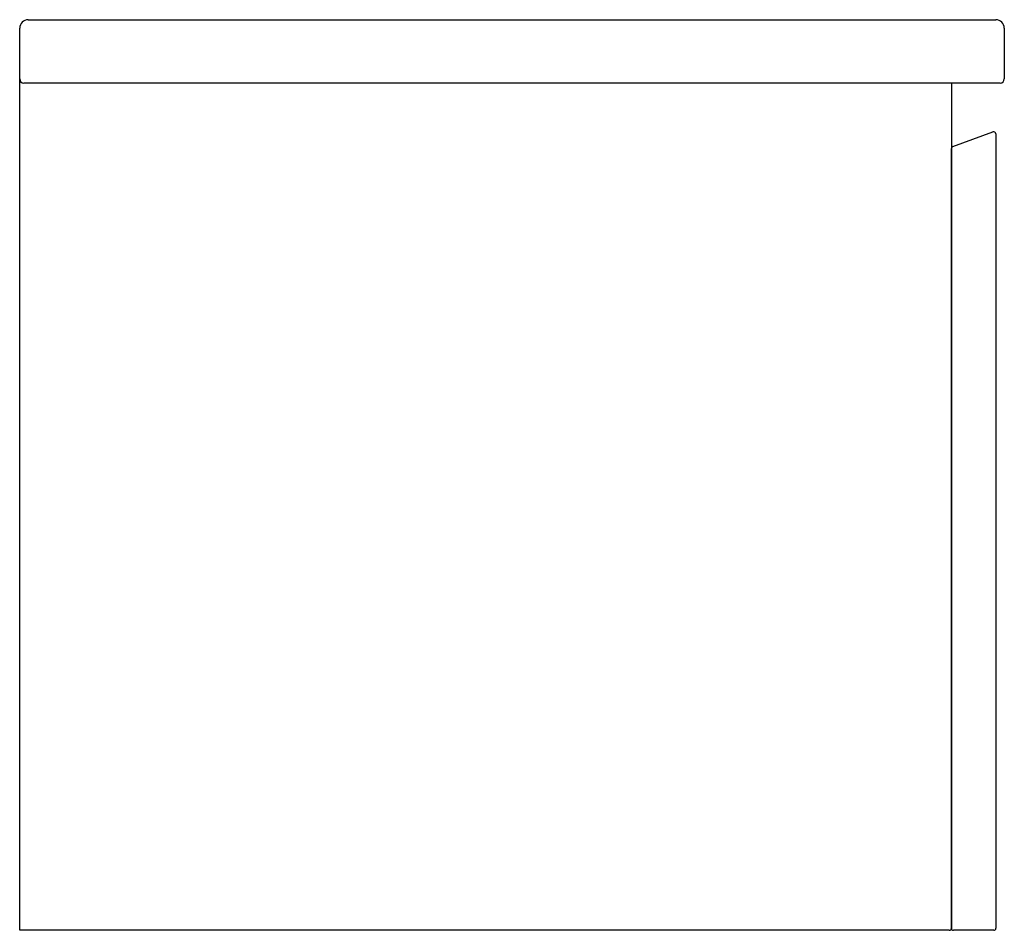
# Model space of a CAD drawing. Header units: millimetres. Extents: x 4274.579 to 4275.044, y 2393.728 to 2394.158.
import ezdxf

# ---------------------------------------------------------------- set-up
doc = ezdxf.new("R2010")
doc.units = ezdxf.units.MM
doc.layers.add('SANINDUSA', color=3, linetype='Continuous')

msp = doc.modelspace()

# ---------------------------------------------------------------- linework, layer by layer
at = {"layer": 'SANINDUSA'}
for p, q in [((4274.58271, 2394.15814), (4274.58871, 2394.15814)), ((4274.58871, 2394.15814), (4275.03371, 2394.15814)), ((4275.03371, 2394.15814), (4275.03971, 2394.15814)), ((4274.57871, 2394.13014), (4274.57871, 2394.15414)), ((4275.04371, 2394.15414), (4275.04371, 2394.13014)), ((4274.57871, 2393.72814), (4274.57871, 2394.13014)), ((4274.58871, 2394.12814), (4274.58071, 2394.12814)), ((4275.03371, 2394.12814), (4274.58871, 2394.12814)), ((4275.01871, 2394.12814), (4275.01871, 2393.72914)), ((4275.04171, 2394.12814), (4275.03371, 2394.12814)), ((4275.01937, 2394.09825), (4275.03837, 2394.10516)), ((4275.03971, 2394.10422), (4275.03971, 2393.72914)), ((4275.01871, 2393.72914), (4275.01871, 2394.09731)), ((4275.01771, 2393.72814), (4274.57871, 2393.72814)), ((4275.03871, 2393.72814), (4275.01971, 2393.72814))]:
    msp.add_line(p, q, dxfattribs=at)
for centre, radius, start, end in [((4274.58271, 2394.15414), 0.004, 90, 180), ((4275.03971, 2394.15414), 0.004, 0, 90), ((4274.58071, 2394.13014), 0.002, 180, 270), ((4275.04171, 2394.13014), 0.002, 270, 0), ((4275.03871, 2394.10422), 0.001, 0, 110), ((4275.01971, 2394.09731), 0.001, 110, 180), ((4275.01771, 2393.72914), 0.001, 270, 0), ((4275.01971, 2393.72914), 0.001, 180, 270), ((4275.03871, 2393.72914), 0.001, 270, 0)]:
    msp.add_arc(centre, radius, start, end, dxfattribs=at)

doc.saveas('drawing.dxf')
